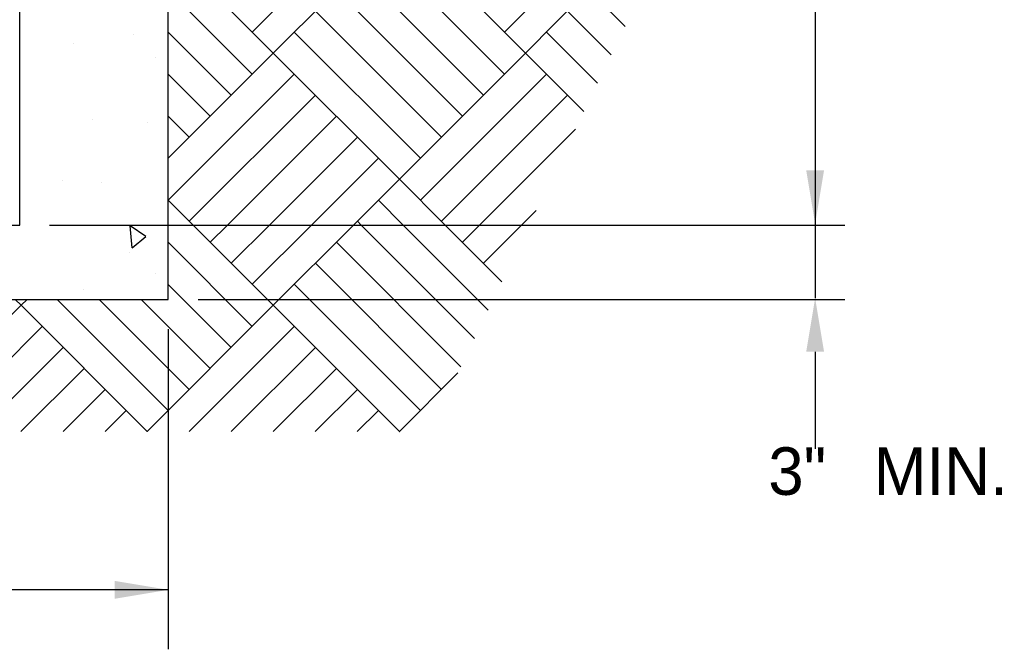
# Model space of a CAD drawing. Header units: inches. Extents: x 614 to 1183, y -159 to 223.
# Tile 15 of 19: x 1024 to 1061, y 107 to 131. Entities that reach past the tile are written whole.
import ezdxf
from ezdxf.enums import TextEntityAlignment as Align

# ---------------------------------------------------------------- set-up
doc = ezdxf.new("R2010")
doc.units = ezdxf.units.IN
doc.header["$MEASUREMENT"] = 0
for name, color, linetype in [('COM-TXT-100', 6, 'Continuous'), ('HATCH', 15, 'Continuous'), ('SOLID-LINES', 2, 'Continuous')]:
    doc.layers.add(name, color=color, linetype=linetype)

# ---------------------------------------------------------------- blocks, each defined once
blk = doc.blocks.new('*X7')
at = {"color": 0}
for p, q in [((24.8902, 15.5563), (24.5495, 15.8971)), ((24.9609, 15.6271), (24.6909, 15.8971)), ((25.0316, 15.6978), (24.8323, 15.8971)), ((24.8902, 15.8392), (24.948, 15.8971)), ((24.9609, 15.7685), (25.0894, 15.8971)), ((25.0316, 15.6978), (25.2309, 15.8971)), ((25.668, 15.4856), (25.2566, 15.8971)), ((25.7238, 15.5712), (25.398, 15.8971)), ((25.7238, 15.7126), (25.5394, 15.8971)), ((25.7238, 15.8541), (25.6808, 15.8971)), ((27.5065, 15.6271), (27.2365, 15.8971)), ((27.5772, 15.6978), (27.3779, 15.8971)), ((27.4357, 15.8392), (27.4936, 15.8971)), ((27.5065, 15.7685), (27.635, 15.8971)), ((27.5772, 15.6978), (27.7764, 15.8971)), ((28.2136, 15.4856), (27.8021, 15.8971)), ((28.2843, 15.5563), (27.9436, 15.8971)), ((28.355, 15.6271), (28.085, 15.8971)), ((28.4257, 15.6978), (28.2264, 15.8971)), ((28.2843, 15.8392), (28.3421, 15.8971)), ((28.355, 15.7685), (28.4836, 15.8971)), ((28.527, 15.7991), (28.625, 15.8971)), ((28.7606, 15.7872), (28.6507, 15.8971)), ((28.8066, 15.8826), (28.7921, 15.8971)), ((24.8194, 15.4856), (24.4453, 15.8598)), ((25.5973, 15.4149), (25.173, 15.8392)), ((28.1428, 15.4149), (27.7186, 15.8392)), ((28.7145, 15.6918), (28.5671, 15.8392)), ((28.4257, 15.6978), (28.527, 15.7991)), ((25.5266, 15.3442), (25.1023, 15.7685)), ((27.4357, 15.5563), (27.2238, 15.7683)), ((28.0721, 15.3442), (27.6479, 15.7685)), ((28.527, 15.7379), (28.4964, 15.7685)), ((28.6685, 15.5964), (28.527, 15.7379)), ((24.683, 15.3491), (25.0316, 15.6978)), ((25.4558, 15.2735), (25.0316, 15.6978)), ((27.2238, 15.3444), (27.5772, 15.6978)), ((28.0014, 15.2735), (27.5772, 15.6978)), ((28.0014, 15.2735), (28.4257, 15.6978)), ((28.527, 15.5965), (28.4257, 15.6978)), ((24.7279, 15.2526), (25.1023, 15.6271)), ((27.2238, 15.203), (27.6479, 15.6271)), ((27.365, 15.4856), (27.2238, 15.6269)), ((28.0721, 15.2028), (28.4964, 15.6271)), ((24.7487, 15.4149), (24.5684, 15.5953)), ((28.6225, 15.501), (28.527, 15.5965)), ((24.7728, 15.1561), (25.173, 15.5563)), ((25.4558, 15.2735), (25.7238, 15.5415)), ((27.2943, 15.1321), (27.7186, 15.5563)), ((28.527, 15.5162), (28.5671, 15.5563)), ((28.1428, 15.1321), (28.527, 15.5162)), ((24.8194, 15.0614), (25.2437, 15.4856)), ((27.2943, 15.4149), (27.2238, 15.4854)), ((27.4228, 15.1192), (27.7893, 15.4856)), ((28.527, 15.3748), (28.5938, 15.4416)), ((24.8902, 14.9907), (25.3144, 15.4149)), ((27.5643, 15.1192), (27.86, 15.4149)), ((25.5266, 15.2028), (25.7238, 15.4001)), ((28.2714, 15.1192), (28.527, 15.3748)), ((24.9609, 14.92), (25.3851, 15.3442)), ((27.7057, 15.1192), (27.9307, 15.3442)), ((25.0316, 14.8492), (25.4558, 15.2735)), ((25.7238, 15.0055), (25.4558, 15.2735)), ((27.8471, 15.1192), (28.0014, 15.2735)), ((28.1558, 15.1192), (28.0014, 15.2735)), ((25.5973, 15.1321), (25.7238, 15.2586)), ((25.8094, 14.7785), (25.3851, 15.2028)), ((27.3072, 15.1192), (27.2238, 15.2026)), ((28.0143, 15.1192), (27.9307, 15.2028)), ((28.4128, 15.1192), (28.462, 15.1684)), ((25.7387, 14.7078), (25.3144, 15.1321)), ((25.668, 15.0614), (25.7238, 15.1172)), ((27.5772, 14.8492), (27.3072, 15.1192)), ((27.365, 15.0614), (27.4228, 15.1192)), ((27.4357, 14.9907), (27.5643, 15.1192)), ((27.5065, 14.92), (27.7057, 15.1192)), ((27.5772, 14.8492), (27.8471, 15.1192)), ((27.8729, 15.1192), (27.86, 15.1321)), ((28.2542, 14.7379), (27.8729, 15.1192)), ((28.3003, 14.8332), (28.0143, 15.1192)), ((28.3463, 14.9286), (28.1558, 15.1192)), ((28.2136, 15.0614), (28.2714, 15.1192)), ((28.2843, 14.9907), (28.4128, 15.1192)), ((25.0316, 14.8492), (24.8147, 15.0661)), ((25.668, 14.6371), (25.2437, 15.0614)), ((27.5065, 14.7785), (27.2238, 15.0612)), ((28.2082, 14.6425), (27.7893, 15.0614)), ((25.5973, 14.5664), (25.173, 14.9907)), ((28.1428, 14.5664), (27.7186, 14.9907)), ((25.5266, 14.4957), (25.1023, 14.92)), ((27.4357, 14.7078), (27.2238, 14.9197)), ((28.0721, 14.4957), (27.6479, 14.92)), ((24.9525, 14.7701), (25.0316, 14.8492)), ((25.4558, 14.425), (25.0316, 14.8492)), ((25.4558, 14.425), (25.8801, 14.8492)), ((25.8801, 14.8492), (25.8602, 14.8692)), ((25.8801, 14.8492), (25.9, 14.8692)), ((26.3044, 14.425), (25.8801, 14.8492)), ((26.3751, 14.4957), (26.0016, 14.8692)), ((26.4458, 14.5664), (26.143, 14.8692)), ((26.5165, 14.6371), (26.2844, 14.8692)), ((26.3044, 14.425), (26.7286, 14.8492)), ((26.5872, 14.7078), (26.4259, 14.8692)), ((26.6579, 14.7785), (26.5673, 14.8692)), ((26.7286, 14.8492), (26.7087, 14.8692)), ((26.7286, 14.8492), (26.7486, 14.8692)), ((27.1529, 14.425), (26.7286, 14.8492)), ((27.2236, 14.4957), (26.8501, 14.8692)), ((27.2943, 14.5664), (26.9915, 14.8692)), ((27.365, 14.6371), (27.133, 14.8692)), ((27.1529, 14.425), (27.5772, 14.8492)), ((28.0014, 14.425), (27.5772, 14.8492)), ((24.9609, 14.7785), (24.9378, 14.8016)), ((24.9974, 14.6736), (25.1023, 14.7785)), ((25.5968, 14.4245), (25.9508, 14.7785)), ((26.4453, 14.4245), (26.7993, 14.7785)), ((27.2938, 14.4245), (27.6479, 14.7785)), ((25.0423, 14.5771), (25.173, 14.7078)), ((25.7382, 14.4245), (26.0215, 14.7078)), ((26.5867, 14.4245), (26.8701, 14.7078)), ((27.4352, 14.4245), (27.7186, 14.7078)), ((25.0872, 14.4806), (25.2437, 14.6371)), ((25.8796, 14.4245), (26.0922, 14.6371)), ((26.7281, 14.4245), (26.9408, 14.6371)), ((27.5767, 14.4245), (27.7893, 14.6371)), ((28.0014, 14.425), (28.1982, 14.6218)), ((25.1725, 14.4245), (25.3144, 14.5664)), ((26.021, 14.4245), (26.163, 14.5664)), ((26.8696, 14.4245), (27.0115, 14.5664)), ((27.7181, 14.4245), (27.86, 14.5664)), ((25.3139, 14.4245), (25.3851, 14.4957)), ((26.1624, 14.4245), (26.2337, 14.4957)), ((27.011, 14.4245), (27.0822, 14.4957)), ((27.8595, 14.4245), (27.9307, 14.4957)), ((25.4553, 14.4245), (25.4558, 14.425)), ((25.4563, 14.4245), (25.4558, 14.425)), ((26.3039, 14.4245), (26.3044, 14.425)), ((26.3049, 14.4245), (26.3044, 14.425)), ((27.1524, 14.4245), (27.1529, 14.425)), ((27.1534, 14.4245), (27.1529, 14.425)), ((28.0009, 14.4245), (28.0014, 14.425)), ((28.0019, 14.4245), (28.0014, 14.425))]:
    blk.add_line(p, q, dxfattribs=at)
blk = doc.blocks.new('*X5')
at = {"color": 0}
for p, q in [((27.1073, 15.7617), (27.1073, 15.7617)), ((26.9063, 15.7289), (26.9063, 15.7289)), ((27.1795, 15.6834), (27.1795, 15.6834)), ((26.9681, 15.4746), (26.9681, 15.4746)), ((27.1529, 15.4643), (27.1529, 15.4643)), ((26.8663, 15.2706), (26.8663, 15.2706)), ((26.9992, 15.264), (26.9992, 15.264)), ((27.102, 15.0421), (27.0955, 15.1169)), ((27.148, 15.0807), (27.0955, 15.1168)), ((27.102, 15.0421), (27.148, 15.0807)), ((27.093, 15.0266), (27.093, 15.0266)), ((27.1815, 14.9552), (27.1815, 14.9552)), ((26.9375, 14.9011), (26.9375, 14.9011))]:
    blk.add_line(p, q, dxfattribs=at)

msp = doc.modelspace()

# ---------------------------------------------------------------- linework, layer by layer
at = {"layer": 'COM-TXT-100', "color": 2}
for p, q in [((1053.65, 193.415), (1053.65, 120.289)), ((1024.664, 123.058), (1054.775, 123.058)), ((1030.289, 120.245), (1054.775, 120.245)), ((1029.164, 119.12), (1029.164, 107.002)), ((1053.65, 118.264), (1053.65, 114.588)), ((1029.164, 109.252), (1012.288, 109.252))]:
    msp.add_line(p, q, dxfattribs=at)
for points in [[(1053.987, 125.126), (1053.312, 125.126), (1053.65, 123.101)], [(1053.312, 118.264), (1053.987, 118.264), (1053.65, 120.289)], [(1027.139, 109.59), (1027.139, 108.915), (1029.164, 109.252)]]:
    msp.add_solid(points, dxfattribs=at)
at = {"layer": 'SOLID-LINES'}
for p, q in [((1023.539, 123.058), (1023.539, 193.371)), ((1029.164, 120.245), (1029.164, 159.621)), ((1017.913, 123.058), (1023.539, 123.058)), ((1012.288, 120.245), (1029.164, 120.245))]:
    msp.add_line(p, q, dxfattribs=at)

# ---------------------------------------------------------------- block references
at = {"layer": 'HATCH', "xscale": 11.250173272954, "yscale": 11.250173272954, "zscale": 11.25017327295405}
for name in ['*X5', '*X7']:
    msp.add_blockref(name, (722.891, -47.036), dxfattribs=at)

# ---------------------------------------------------------------- texts
at = {"layer": 'COM-TXT-100'}
for s, p in [('3"', (1052.973, 112.846)), ('MIN.', (1058.404, 112.846))]:
    msp.add_text(s, height=1.8, dxfattribs=at).set_placement(p, align=Align.CENTER)

doc.saveas('drawing.dxf')
